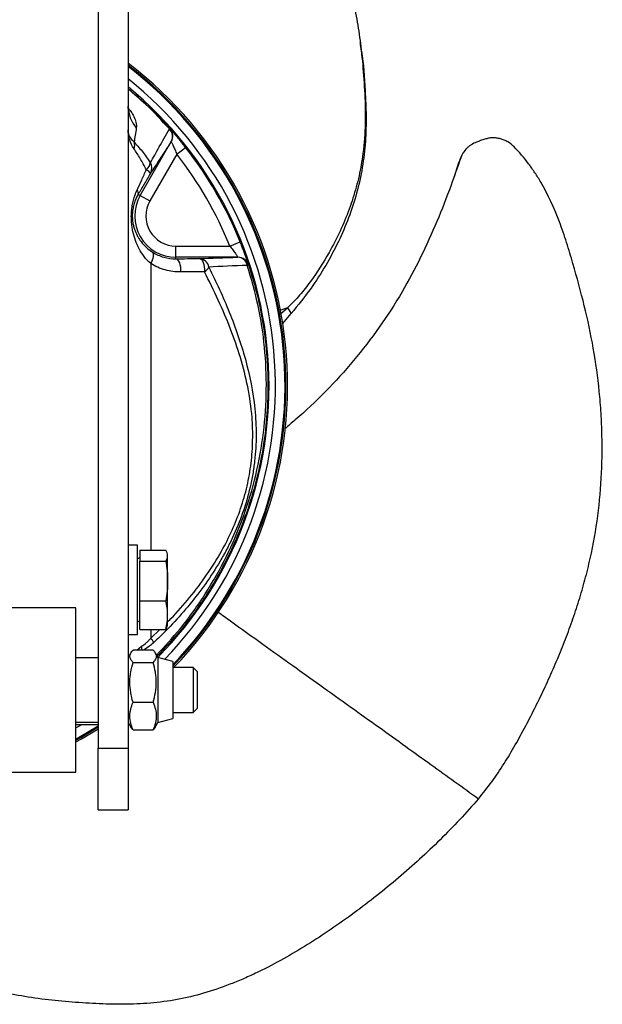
# Model space of a CAD drawing. Header units: millimetres. Extents: x 1250 to 1630, y 1234 to 1795.
# Tile 2 of 3: x 1474 to 1630, y 1248 to 1512. Entities that reach past the tile are written whole.
import ezdxf

# ---------------------------------------------------------------- set-up
doc = ezdxf.new("R2010")
doc.units = ezdxf.units.MM

msp = doc.modelspace()

# ---------------------------------------------------------------- linework, layer by layer
at = {"color": 7, "linetype": 'Continuous', "lineweight": 25}
for p, q in [((1495.1, 1597.68), (1495.1, 1317.01)), ((1503.1, 1597.68), (1503.1, 1317.01)), ((1506.34, 1465.26), (1514.66, 1479.67)), ((1514.66, 1479.67), (1514.66, 1479.68)), ((1516.17, 1476.28), (1508.94, 1463.76)), ((1516.17, 1476.28), (1518.53, 1478.13)), ((1591.68, 1473.89), (1590.35, 1469.83)), ((1591.68, 1473.89), (1592.12, 1474.75)), ((1505.81, 1465.57), (1506.34, 1465.26)), ((1506.34, 1465.26), (1508.94, 1463.76)), ((1530.37, 1451.68), (1533.15, 1452.8)), ((1515.91, 1448.68), (1515.91, 1451.68)), ((1515.91, 1451.68), (1530.37, 1451.68)), ((1515.91, 1448.27), (1515.91, 1448.68)), ((1532.56, 1448.68), (1515.91, 1448.68)), ((1532.56, 1448.67), (1532.56, 1448.68)), ((1543.99, 1433.46), (1545.81, 1435.07)), ((1545.81, 1435.07), (1546.85, 1433.58)), ((1544.59, 1430.94), (1546.85, 1433.58)), ((1505.6, 1371.51), (1503.1, 1371.51)), ((1505.6, 1356.15), (1505.6, 1371.51)), ((1506.2, 1368.17), (1505.6, 1367.82)), ((1506.2, 1370.13), (1513.17, 1370.13)), ((1506.2, 1370.13), (1506.2, 1367.18)), ((1513.7, 1369.01), (1513.56, 1369.41)), ((1513.7, 1368.66), (1513.7, 1369.01)), ((1513.7, 1361.87), (1513.7, 1368.66)), ((1506.2, 1367.18), (1513.17, 1367.18)), ((1506.2, 1356.55), (1506.2, 1367.18)), ((1513.7, 1352.72), (1513.7, 1361.87)), ((1489.1, 1354.62), (1459.1, 1354.62)), ((1489.1, 1328.8), (1489.1, 1354.62)), ((1505.6, 1347.51), (1505.6, 1356.15)), ((1506.2, 1356.55), (1513.17, 1356.55)), ((1506.2, 1348.88), (1506.2, 1356.55)), ((1513.7, 1350.01), (1513.7, 1352.72)), ((1505.6, 1351.19), (1506.2, 1350.84)), ((1513.45, 1349.64), (1513.17, 1348.88)), ((1513.56, 1349.6), (1513.7, 1350.01)), ((1503.1, 1347.51), (1505.6, 1347.51)), ((1506.2, 1348.88), (1513.17, 1348.88)), ((1503.83, 1342.58), (1503.1, 1341.32)), ((1509.79, 1343.33), (1504.41, 1343.33)), ((1511.1, 1341.32), (1510.37, 1342.59)), ((1515.1, 1340.25), (1511.1, 1341.32)), ((1511.1, 1341.32), (1511.1, 1323.92)), ((1495.1, 1341.22), (1489.1, 1341.22)), ((1504.41, 1340.04), (1509.79, 1340.04)), ((1515.1, 1340.25), (1515.1, 1324.99)), ((1520.53, 1338.62), (1515.1, 1338.62)), ((1521.6, 1337.55), (1520.53, 1338.62)), ((1520.53, 1338.62), (1520.53, 1326.62)), ((1521.6, 1337.55), (1521.6, 1327.69)), ((1489.1, 1310.62), (1489.1, 1328.8)), ((1504.41, 1329.33), (1509.79, 1329.33)), ((1515.1, 1326.62), (1520.53, 1326.62)), ((1520.53, 1326.62), (1521.6, 1327.69)), ((1489.1, 1324.02), (1495.1, 1324.02)), ((1489.1, 1323.36), (1495.1, 1323.36)), ((1489.1, 1322.44), (1490.7, 1323.36)), ((1503.1, 1323.92), (1503.84, 1322.65)), ((1510.38, 1322.66), (1511.1, 1323.92)), ((1511.1, 1323.92), (1515.1, 1324.99)), ((1504.41, 1321.91), (1503.85, 1322.66)), ((1504.41, 1321.91), (1509.79, 1321.91)), ((1510.37, 1322.66), (1509.79, 1321.91)), ((1495.1, 1317.01), (1503.1, 1317.01)), ((1495.1, 1300.48), (1495.1, 1317.01)), ((1503.1, 1317.01), (1503.1, 1300.48)), ((1459.1, 1310.62), (1489.1, 1310.62)), ((1495.1, 1300.48), (1503.1, 1300.48))]:
    msp.add_line(p, q, dxfattribs=at)
at = {"color": 1, "linetype": 'Continuous', "lineweight": 25}
for p, q in [((1545.81, 1435.07), (1543.83, 1434.39)), ((1509.17, 1348.88), (1509.17, 1346.53)), ((1509.17, 1346.53), (1511.59, 1348.88)), ((1505.42, 1343.33), (1506.71, 1344.34))]:
    msp.add_line(p, q, dxfattribs=at)
at = {"color": 7, "linetype": 'Continuous', "lineweight": 25, "flags": 128}
for points in [[(1509.17, 1446.98), (1509.44, 1447.47), (1509.66, 1447.96), (1509.82, 1448.44), (1509.91, 1448.88), (1509.94, 1449.28), (1509.9, 1449.61), (1509.8, 1449.88), (1509.63, 1450.06)], [(1517.22, 1444.72), (1517.24, 1445.37), (1517.2, 1446.02), (1517.09, 1446.62), (1516.93, 1447.17), (1516.72, 1447.63), (1516.47, 1447.97), (1516.2, 1448.19), (1515.91, 1448.27)], [(1522.15, 1448.33), (1522.46, 1448.25), (1522.75, 1448.03), (1523.02, 1447.68), (1523.24, 1447.23), (1523.42, 1446.69), (1523.53, 1446.08), (1523.58, 1445.44), (1523.56, 1444.79)], [(1489.1, 1319.48), (1490.25, 1320.12), (1495.1, 1323.03)], [(1489.1, 1319.19), (1490.38, 1319.9), (1495.1, 1322.73)], [(1489.1, 1318.69), (1490.59, 1319.52), (1495.1, 1322.21)]]:
    msp.add_lwpolyline(points, dxfattribs=at)
at = {"color": 7, "linetype": 'Continuous', "lineweight": 25}
for centre, radius, start, end in [((1437.1, 1414.23), 108.77, 315.9633, 52.6441), ((1437.1, 1414.23), 108.34, 316.0533, 52.467), ((1437.1, 1414.23), 108.08, 316.1924, 52.364), ((1437.1, 1414.23), 105.5, 315.9215, 51.2743), ((1437.1, 1414.23), 103.81, 315.4361, 50.5226), ((1512.21, 1489.26), 9.11, 180.2069, 220.6033), ((1513.39, 1483.98), 1.21, 310.9462, 318.4666), ((1512.13, 1481.05), 2.88, 331.4664, 44.4234), ((1512.06, 1481.18), 3, 329.9908, 41.7679), ((1512.07, 1481.17), 3, 329.9908, 41.7615), ((1502.39, 1478.66), 2.5, 338.0907, 21.9093), ((1437.1, 1414.23), 100.5, 21.8772, 38.1228), ((1437.1, 1414.23), 103.5, 21.8772, 38.1228), ((1506.34, 1474.33), 2.73, 307.6135, 354.16), ((1506.55, 1472.59), 2.9, 330.644, 30.0899), ((1506.93, 1469.93), 2.48, 30.062, 64.2482), ((1504.71, 1465.86), 1.14, 345.1119, 46.4033), ((1515.91, 1459.73), 11.05, 150, 270), ((1515.91, 1459.73), 8.05, 150, 270), ((1522.01, 1445.53), 2.8, 10.463, 87.2425), ((1532.56, 1445.68), 3, 18.2385, 90.0092), ((1532.4, 1445.95), 2.73, 11.6086, 86.6362), ((1532.56, 1445.67), 3, 18.2348, 90.0092), ((1521.59, 1447.91), 3.69, 302.3292, 329.4941), ((1532.35, 1454.89), 8.82, 287.9565, 290.2562), ((1503.85, 1342.1), 6.93, 27.9738, 39.6997)]:
    msp.add_arc(centre, radius, start, end, dxfattribs=at)
at = {"color": 1, "linetype": 'Continuous', "lineweight": 25}
msp.add_arc((1503.3, 1343.65), 3.48, 354.7329, 11.505, dxfattribs=at)
at = {"color": 7, "linetype": 'Continuous', "lineweight": 25}
for points, knots in [([(1519.02, 1582.67), (1521.75, 1580.88), (1526.74, 1577.62), (1533.35, 1572.13), (1539.09, 1566.47), (1544.12, 1560.12), (1549.28, 1552.03), (1554.34, 1542.19), (1558.7, 1532.54), (1561.57, 1524.47), (1563.34, 1518.18), (1564.63, 1511.74), (1565.6, 1504.81), (1566.29, 1497.42), (1566.75, 1489.55), (1566.69, 1481.55), (1565.87, 1474.15), (1564.36, 1467.48), (1562.45, 1461.51), (1560.01, 1455.63), (1556.66, 1449.09), (1553, 1443.36), (1549.18, 1438.43), (1546.93, 1436.19), (1545.81, 1435.07)], [0, 0, 0, 0, 0.057549, 0.105005, 0.152438, 0.201744, 0.25109, 0.326506, 0.402317, 0.441247, 0.480168, 0.519707, 0.559256, 0.605796, 0.652424, 0.69957, 0.747124, 0.783193, 0.819267, 0.8564, 0.893535, 0.946152, 0.973096, 1, 1, 1, 1]), ([(1565.62, 1504.3), (1565.58, 1504.62), (1565.49, 1505.27), (1565.41, 1505.92), (1565.37, 1506.24)], [0, 0, 0, 0, 0.4999835, 1, 1, 1, 1]), ([(1565.6, 1504.3), (1565.62, 1504.17), (1566.23, 1500.56), (1566.62, 1494.63), (1567, 1486.55), (1566.83, 1479.67), (1566.02, 1472.74), (1564.5, 1465.89), (1562.32, 1459.24), (1559.55, 1452.76), (1556.17, 1446.44), (1552.02, 1439.94), (1548.67, 1435.82), (1546.85, 1433.58)], [0, 0, 0, 0, 0.005689, 0.148785, 0.239867, 0.33091, 0.424262, 0.517606, 0.608929, 0.700264, 0.794482, 0.888705, 1, 1, 1, 1]), ([(1503.1, 1493.87), (1504.71, 1492.53), (1508.69, 1489.22), (1512.2, 1485.43), (1514.3, 1483.18)], [0, 0, 0, 0, 0.405293, 1, 1, 1, 1]), ([(1503.3, 1487.89), (1503.3, 1487.89), (1503.29, 1487.91), (1503.29, 1487.9), (1503.2, 1488.32), (1503.12, 1488.79), (1503.15, 1489.16), (1503.15, 1489.21)], [0, 0, 0, 0, 0.1799093, 0.4082026, 0.6683977, 0.9537729, 1, 1, 1, 1]), ([(1504.7, 1477.73), (1504.15, 1478.53), (1503.76, 1479.36), (1503.36, 1480.63), (1503.27, 1481.06), (1503.17, 1481.71), (1503.14, 1481.93), (1503.12, 1482.26), (1503.11, 1482.37), (1503.11, 1482.59), (1503.1, 1482.7), (1503.1, 1482.8)], [0, 0, 0, 0, 0.5, 0.5, 0.75, 0.75, 0.875, 0.875, 0.9375, 0.9375, 1, 1, 1, 1]), ([(1504.7, 1479.59), (1504.15, 1480.1), (1503.76, 1480.62), (1503.36, 1481.43), (1503.27, 1481.7), (1503.17, 1482.11), (1503.14, 1482.25), (1503.12, 1482.46), (1503.11, 1482.53), (1503.11, 1482.67), (1503.1, 1482.74), (1503.1, 1482.8)], [0, 0, 0, 0, 0.5, 0.5, 0.75, 0.75, 0.875, 0.875, 0.9375, 0.9375, 1, 1, 1, 1]), ([(1509.06, 1474.05), (1509.8, 1475.34), (1510.61, 1476.76), (1512.32, 1479.79), (1513.23, 1481.4), (1514.18, 1483.07)], [0, 0, 0, 0, 0.5, 0.5, 1, 1, 1, 1]), ([(1518.53, 1478.13), (1518.27, 1478.45), (1518.02, 1478.77), (1517.52, 1479.4), (1517.26, 1479.71), (1516.78, 1480.3), (1516.54, 1480.58), (1516.2, 1480.99), (1516.08, 1481.12), (1515.87, 1481.38), (1515.76, 1481.5), (1515.56, 1481.73), (1515.47, 1481.84), (1515.28, 1482.06), (1515.19, 1482.16), (1514.95, 1482.44), (1514.8, 1482.61), (1514.57, 1482.88), (1514.47, 1482.98), (1514.34, 1483.12), (1514.31, 1483.16), (1514.3, 1483.17)], [0, 0, 0, 0, 0.125, 0.125, 0.25, 0.25, 0.375, 0.375, 0.4375, 0.4375, 0.5, 0.5, 0.5625, 0.5625, 0.625, 0.625, 0.75, 0.75, 0.875, 0.875, 1, 1, 1, 1]), ([(1504.7, 1479.59), (1505.03, 1479.24), (1505.38, 1478.85), (1506.1, 1478.01), (1506.46, 1477.57), (1507.57, 1476.16), (1508.31, 1475.14), (1509.06, 1474.05)], [0, 0, 0, 0, 0.25, 0.25, 0.5, 0.5, 1, 1, 1, 1]), ([(1514.66, 1479.68), (1513.62, 1478.08), (1512.63, 1476.55), (1510.76, 1473.7), (1509.88, 1472.37), (1509.08, 1471.17)], [0, 0, 0, 0, 0.5, 0.5, 1, 1, 1, 1]), ([(1514.66, 1479.67), (1514.67, 1479.67), (1514.68, 1479.64), (1514.73, 1479.53), (1514.77, 1479.45), (1514.92, 1479.16), (1515.05, 1478.88), (1515.27, 1478.39), (1515.35, 1478.22), (1515.51, 1477.86), (1515.59, 1477.67), (1515.76, 1477.29), (1515.84, 1477.09), (1516.01, 1476.68), (1516.09, 1476.48), (1516.17, 1476.28)], [0, 0, 0, 0, 0.125, 0.125, 0.25, 0.25, 0.5, 0.5, 0.625, 0.625, 0.75, 0.75, 0.875, 0.875, 1, 1, 1, 1]), ([(1596.51, 1479.54), (1596.02, 1479.35), (1595.56, 1479.12), (1594.92, 1478.71), (1594.71, 1478.56), (1594.31, 1478.24), (1594.12, 1478.07), (1593.58, 1477.53), (1593.27, 1477.14), (1592.86, 1476.5), (1592.73, 1476.28), (1592.51, 1475.82), (1592.41, 1475.58), (1592.32, 1475.34)], [0, 0, 0, 0, 0.25, 0.25, 0.375, 0.375, 0.5, 0.5, 0.75, 0.75, 0.875, 0.875, 1, 1, 1, 1]), ([(1598.75, 1480.33), (1598.37, 1480.2), (1598, 1480.08), (1597.25, 1479.81), (1596.88, 1479.68), (1596.51, 1479.54)], [0, 0, 0, 0, 0.5, 0.5, 1, 1, 1, 1]), ([(1606.59, 1478.3), (1606.09, 1478.82), (1605.53, 1479.25), (1604.6, 1479.8), (1604.27, 1479.96), (1603.61, 1480.23), (1603.28, 1480.34), (1602.59, 1480.52), (1602.24, 1480.59), (1601.53, 1480.68), (1601.18, 1480.69), (1600.48, 1480.68), (1600.13, 1480.64), (1599.43, 1480.52), (1599.09, 1480.44), (1598.75, 1480.33)], [0, 0, 0, 0, 0.25, 0.25, 0.375, 0.375, 0.5, 0.5, 0.625, 0.625, 0.75, 0.75, 0.875, 0.875, 1, 1, 1, 1]), ([(1508.01, 1472.16), (1507.46, 1473.21), (1506.9, 1474.22), (1506.06, 1475.63), (1505.78, 1476.08), (1505.23, 1476.95), (1504.96, 1477.36), (1504.7, 1477.73)], [0, 0, 0, 0, 0.5, 0.5, 0.75, 0.75, 1, 1, 1, 1]), ([(1592.63, 1476.07), (1592.6, 1476), (1592.39, 1475.57), (1592.19, 1475.15), (1592.03, 1474.8)], [0, 0, 0, 0, 0.149818, 1, 1, 1, 1]), ([(1597.06, 1303.46), (1598.31, 1304.93), (1599.5, 1306.45), (1601.79, 1309.6), (1602.88, 1311.23), (1606.02, 1316.18), (1607.93, 1319.59), (1610.67, 1324.77), (1611.56, 1326.51), (1613.29, 1330), (1614.14, 1331.75), (1615.79, 1335.28), (1616.59, 1337.06), (1618.13, 1340.63), (1618.88, 1342.43), (1620.31, 1346.04), (1621, 1347.85), (1622.32, 1351.51), (1622.95, 1353.35), (1624.14, 1357.05), (1624.7, 1358.92), (1625.75, 1362.67), (1626.25, 1364.57), (1627.59, 1370.25), (1628.31, 1374.06), (1629.4, 1381.71), (1629.78, 1385.54), (1630.21, 1393.25), (1630.27, 1397.11), (1630.14, 1402.94), (1630.06, 1404.88), (1629.82, 1408.78), (1629.66, 1410.73), (1629.07, 1416.56), (1628.53, 1420.43), (1627.18, 1428.1), (1626.37, 1431.9), (1624.52, 1439.48), (1623.5, 1443.24), (1621.86, 1448.87), (1621.29, 1450.75), (1620.09, 1454.48), (1619.45, 1456.34), (1617.38, 1461.83), (1615.77, 1465.4), (1613.29, 1469.65), (1612.76, 1470.49), (1611.67, 1472.14), (1611.09, 1472.96), (1609.29, 1475.35), (1607.99, 1476.87), (1606.59, 1478.3)], [0, 0, 0, 0, 0.03125, 0.03125, 0.0625, 0.0625, 0.125, 0.125, 0.15625, 0.15625, 0.1875, 0.1875, 0.21875, 0.21875, 0.25, 0.25, 0.28125, 0.28125, 0.3125, 0.3125, 0.34375, 0.34375, 0.375, 0.375, 0.4375, 0.4375, 0.5, 0.5, 0.5625, 0.5625, 0.59375, 0.59375, 0.625, 0.625, 0.6875, 0.6875, 0.75, 0.75, 0.8125, 0.8125, 0.84375, 0.84375, 0.875, 0.875, 0.9375, 0.9375, 0.953125, 0.953125, 0.96875, 0.96875, 1, 1, 1, 1]), ([(1592.32, 1475.34), (1591.46, 1472.89), (1589.45, 1467.16), (1585.98, 1458.19), (1581.64, 1448.62), (1576.55, 1439.08), (1570.57, 1429.8), (1563.69, 1420.88), (1556.16, 1412.6), (1549.81, 1406.61), (1546.04, 1403.46), (1545.09, 1402.67)], [0, 0, 0, 0, 0.088553, 0.207138, 0.325789, 0.444295, 0.572234, 0.700603, 0.829048, 0.957091, 1, 1, 1, 1]), ([(1592.32, 1475.34), (1592.31, 1475.32), (1592.3, 1475.3), (1592.29, 1475.27), (1592.23, 1475.15), (1592.18, 1475.03), (1592.12, 1474.9), (1592.07, 1474.78), (1592.01, 1474.66), (1591.96, 1474.54), (1591.89, 1474.39), (1591.82, 1474.23), (1591.76, 1474.08), (1591.73, 1474.02), (1591.7, 1473.95), (1591.68, 1473.89)], [0.000000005, 0.000000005, 0.000000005, 0.000000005, 0.000187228, 0.000187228, 0.000187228, 0.001199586, 0.001199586, 0.001199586, 0.002210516, 0.002210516, 0.002210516, 0.003491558, 0.003491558, 0.003491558, 0.004032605, 0.004032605, 0.004032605, 0.004032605]), ([(1505.49, 1466.68), (1505.91, 1467.57), (1506.33, 1468.47), (1507.16, 1470.3), (1507.59, 1471.23), (1508.01, 1472.16)], [0, 0, 0, 0, 0.5, 0.5, 1, 1, 1, 1]), ([(1509.08, 1471.17), (1508.52, 1470.2), (1507.96, 1469.25), (1506.87, 1467.38), (1506.33, 1466.46), (1505.81, 1465.57)], [0, 0, 0, 0, 0.5, 0.5, 1, 1, 1, 1]), ([(1509.17, 1446.98), (1508.49, 1447.57), (1507.91, 1448.2), (1506.88, 1449.53), (1506.44, 1450.23), (1505.66, 1451.68), (1505.34, 1452.43), (1504.78, 1453.97), (1504.56, 1454.76), (1504.29, 1456), (1504.21, 1456.43), (1504.09, 1457.31), (1504.04, 1457.76), (1503.97, 1458.68), (1503.96, 1459.16), (1503.96, 1460.13), (1503.98, 1460.63), (1504.07, 1461.62), (1504.13, 1462.1), (1504.3, 1463.07), (1504.41, 1463.54), (1504.78, 1464.94), (1505.09, 1465.82), (1505.49, 1466.68)], [0, 0, 0, 0, 0.125, 0.125, 0.25, 0.25, 0.375, 0.375, 0.5, 0.5, 0.5625, 0.5625, 0.625, 0.625, 0.6875, 0.6875, 0.75, 0.75, 0.8125, 0.8125, 0.875, 0.875, 1, 1, 1, 1]), ([(1505.81, 1465.57), (1505.61, 1465.22), (1505.42, 1464.87), (1505.09, 1464.15), (1504.94, 1463.78), (1504.68, 1462.99), (1504.56, 1462.59), (1504.43, 1461.95), (1504.39, 1461.74), (1504.32, 1461.3), (1504.29, 1461.08), (1504.22, 1460.4), (1504.21, 1459.96), (1504.23, 1459.09), (1504.26, 1458.69), (1504.36, 1457.93), (1504.43, 1457.57), (1504.59, 1456.88), (1504.68, 1456.56), (1504.99, 1455.63), (1505.24, 1455.05), (1505.68, 1454.21), (1505.84, 1453.94), (1506.19, 1453.4), (1506.37, 1453.13), (1506.96, 1452.35), (1507.4, 1451.86), (1508.41, 1450.92), (1508.97, 1450.47), (1509.63, 1450.06)], [0, 0, 0, 0, 0.0625, 0.0625, 0.125, 0.125, 0.1875, 0.1875, 0.21875, 0.21875, 0.25, 0.25, 0.3125, 0.3125, 0.375, 0.375, 0.4375, 0.4375, 0.5, 0.5, 0.625, 0.625, 0.6875, 0.6875, 0.75, 0.75, 0.875, 0.875, 1, 1, 1, 1]), ([(1535.41, 1446.62), (1535.4, 1446.62), (1535.4, 1446.64), (1535.38, 1446.69), (1535.37, 1446.72), (1535.33, 1446.86), (1535.28, 1447), (1535.2, 1447.25), (1535.16, 1447.35), (1535.09, 1447.55), (1535.06, 1447.66), (1534.93, 1448.02), (1534.84, 1448.28), (1534.69, 1448.72), (1534.63, 1448.88), (1534.52, 1449.19), (1534.46, 1449.35), (1534.28, 1449.85), (1534.15, 1450.2), (1533.88, 1450.92), (1533.74, 1451.29), (1533.45, 1452.04), (1533.3, 1452.42), (1533.15, 1452.8)], [0, 0, 0, 0, 0.0625, 0.0625, 0.125, 0.125, 0.25, 0.25, 0.3125, 0.3125, 0.375, 0.375, 0.5, 0.5, 0.5625, 0.5625, 0.625, 0.625, 0.75, 0.75, 0.875, 0.875, 1, 1, 1, 1]), ([(1509.63, 1450.06), (1510.1, 1449.76), (1510.59, 1449.49), (1511.61, 1449.04), (1512.13, 1448.85), (1513.71, 1448.4), (1514.8, 1448.26), (1515.91, 1448.27)], [0, 0, 0, 0, 0.25, 0.25, 0.5, 0.5, 1, 1, 1, 1]), ([(1530.37, 1451.68), (1530.64, 1451.34), (1530.91, 1451), (1531.42, 1450.32), (1531.65, 1450), (1531.96, 1449.56), (1532.05, 1449.42), (1532.22, 1449.18), (1532.3, 1449.07), (1532.42, 1448.89), (1532.47, 1448.81), (1532.54, 1448.71), (1532.55, 1448.68), (1532.56, 1448.68)], [0, 0, 0, 0, 0.25, 0.25, 0.5, 0.5, 0.625, 0.625, 0.75, 0.75, 0.875, 0.875, 1, 1, 1, 1]), ([(1517.22, 1444.72), (1515.8, 1444.71), (1514.41, 1444.89), (1512.38, 1445.46), (1511.71, 1445.7), (1510.41, 1446.27), (1509.78, 1446.6), (1509.17, 1446.98)], [0, 0, 0, 0, 0.5, 0.5, 0.75, 0.75, 1, 1, 1, 1]), ([(1524.77, 1446.03), (1526.73, 1442.06), (1528.57, 1438.05), (1531.06, 1431.88), (1531.84, 1429.8), (1533.29, 1425.59), (1533.95, 1423.46), (1535.73, 1417), (1536.62, 1412.59), (1537.2, 1406.84), (1537.29, 1405.67), (1537.4, 1403.35), (1537.43, 1402.18), (1537.42, 1398.69), (1537.29, 1396.35), (1536.89, 1392.84), (1536.72, 1391.67), (1536.32, 1389.33), (1536.09, 1388.16), (1535.27, 1384.64), (1534.6, 1382.35), (1533.03, 1377.86), (1532.12, 1375.66), (1530.6, 1372.42), (1530.07, 1371.35), (1528.95, 1369.23), (1528.37, 1368.19), (1526.56, 1365.11), (1525.27, 1363.12), (1522.55, 1359.28), (1521.13, 1357.42), (1516.66, 1351.99), (1513.42, 1348.58), (1509.96, 1345.35)], [0, 0, 0, 0, 0.125, 0.125, 0.1875, 0.1875, 0.25, 0.25, 0.375, 0.375, 0.40625, 0.40625, 0.4375, 0.4375, 0.5, 0.5, 0.53125, 0.53125, 0.5625, 0.5625, 0.625, 0.625, 0.6875, 0.6875, 0.71875, 0.71875, 0.75, 0.75, 0.8125, 0.8125, 0.875, 0.875, 1, 1, 1, 1]), ([(1535.41, 1446.61), (1536.22, 1443.94), (1537.84, 1438.6), (1539.46, 1430.3), (1540.45, 1421.83), (1540.72, 1413.23), (1540.28, 1404.63), (1539.11, 1396.01), (1537.21, 1387.44), (1534.58, 1379.07), (1531.28, 1371.02), (1527.33, 1363.27), (1522.69, 1355.83), (1517.28, 1348.5), (1513.08, 1344.01), (1510.9, 1341.67)], [0, 0, 0, 0, 0.0738393, 0.1476785, 0.2235419, 0.2994052, 0.3753152, 0.4512251, 0.5293404, 0.6074557, 0.6833654, 0.7592751, 0.8373901, 0.9155051, 1, 1, 1, 1]), ([(1513.7, 1368.66), (1513.7, 1368.9), (1513.66, 1369.15), (1513.47, 1369.64), (1513.34, 1369.88), (1513.17, 1370.13)], [0, 0, 0, 0, 0.5, 0.5, 1, 1, 1, 1]), ([(1513.17, 1367.18), (1513.34, 1367.43), (1513.47, 1367.67), (1513.66, 1368.16), (1513.7, 1368.41), (1513.7, 1368.66)], [0, 0, 0, 0, 0.5, 0.5, 1, 1, 1, 1]), ([(1513.17, 1367.18), (1513.34, 1366.29), (1513.47, 1365.41), (1513.66, 1363.64), (1513.7, 1362.75), (1513.7, 1361.87)], [0, 0, 0, 0, 0.5, 0.5, 1, 1, 1, 1]), ([(1513.7, 1361.87), (1513.7, 1360.98), (1513.66, 1360.1), (1513.47, 1358.32), (1513.34, 1357.44), (1513.17, 1356.55)], [0, 0, 0, 0, 0.5, 0.5, 1, 1, 1, 1]), ([(1513.7, 1352.72), (1513.7, 1353.36), (1513.65, 1354), (1513.47, 1355.28), (1513.33, 1355.92), (1513.17, 1356.55)], [0, 0, 0, 0, 0.5, 0.5, 1, 1, 1, 1]), ([(1513.17, 1348.88), (1513.33, 1349.52), (1513.47, 1350.16), (1513.66, 1351.44), (1513.7, 1352.08), (1513.7, 1352.72)], [0, 0, 0, 0, 0.5, 0.5, 1, 1, 1, 1]), ([(1506.71, 1344.34), (1507.14, 1344.59), (1507.57, 1344.91), (1508.19, 1345.47), (1508.39, 1345.67), (1508.79, 1346.09), (1508.98, 1346.3), (1509.17, 1346.53)], [0, 0, 0, 0, 0.5, 0.5, 0.75, 0.75, 1, 1, 1, 1]), ([(1504.41, 1340.04), (1504.16, 1340.3), (1503.94, 1340.57), (1503.65, 1341.12), (1503.57, 1341.4), (1503.57, 1341.82), (1503.59, 1341.96), (1503.66, 1342.24), (1503.72, 1342.38), (1503.94, 1342.79), (1504.16, 1343.06), (1504.41, 1343.33)], [0, 0, 0, 0, 0.25, 0.25, 0.5, 0.5, 0.625, 0.625, 0.75, 0.75, 1, 1, 1, 1]), ([(1509.79, 1343.33), (1510.05, 1343.06), (1510.27, 1342.79), (1510.56, 1342.24), (1510.64, 1341.97), (1510.64, 1341.55), (1510.62, 1341.4), (1510.55, 1341.13), (1510.49, 1340.99), (1510.27, 1340.58), (1510.05, 1340.3), (1509.79, 1340.04)], [0, 0, 0, 0, 0.25, 0.25, 0.5, 0.5, 0.625, 0.625, 0.75, 0.75, 1, 1, 1, 1]), ([(1504.41, 1329.33), (1504.16, 1330.2), (1503.94, 1331.09), (1503.65, 1332.88), (1503.57, 1333.78), (1503.57, 1335.13), (1503.59, 1335.59), (1503.66, 1336.5), (1503.72, 1336.95), (1503.95, 1338.29), (1504.16, 1339.17), (1504.41, 1340.04)], [0, 0, 0, 0, 0.25, 0.25, 0.5, 0.5, 0.625, 0.625, 0.75, 0.75, 1, 1, 1, 1]), ([(1509.79, 1329.33), (1510.05, 1330.2), (1510.27, 1331.09), (1510.56, 1332.88), (1510.64, 1333.78), (1510.64, 1335.13), (1510.62, 1335.59), (1510.54, 1336.5), (1510.49, 1336.95), (1510.26, 1338.29), (1510.05, 1339.17), (1509.79, 1340.04)], [0, 0, 0, 0, 0.25, 0.25, 0.5, 0.5, 0.625, 0.625, 0.75, 0.75, 1, 1, 1, 1]), ([(1504.41, 1321.91), (1504.16, 1322.52), (1503.94, 1323.13), (1503.65, 1324.36), (1503.57, 1324.98), (1503.57, 1325.93), (1503.59, 1326.24), (1503.66, 1326.87), (1503.72, 1327.18), (1503.94, 1328.11), (1504.16, 1328.72), (1504.41, 1329.33)], [0, 0, 0, 0, 0.25, 0.25, 0.5, 0.5, 0.625, 0.625, 0.75, 0.75, 1, 1, 1, 1]), ([(1509.79, 1329.33), (1510.05, 1328.72), (1510.27, 1328.11), (1510.56, 1326.88), (1510.64, 1326.26), (1510.64, 1325.31), (1510.62, 1324.99), (1510.55, 1324.37), (1510.49, 1324.06), (1510.27, 1323.13), (1510.05, 1322.52), (1509.79, 1321.91)], [0, 0, 0, 0, 0.25, 0.25, 0.5, 0.5, 0.625, 0.625, 0.75, 0.75, 1, 1, 1, 1]), ([(1597.06, 1303.46), (1593.79, 1299.68), (1590.34, 1296), (1583.18, 1288.93), (1579.45, 1285.53), (1573.68, 1280.62), (1571.72, 1279.01), (1567.75, 1275.87), (1565.73, 1274.34), (1561.66, 1271.35), (1559.61, 1269.89), (1555.45, 1267.06), (1553.35, 1265.68), (1546.97, 1261.7), (1542.61, 1259.24), (1536.98, 1256.52), (1535.84, 1255.99), (1533.55, 1254.98), (1532.39, 1254.5), (1528.91, 1253.12), (1526.58, 1252.3), (1521.89, 1250.87), (1519.53, 1250.27), (1514.78, 1249.32), (1512.38, 1248.98), (1507.56, 1248.51), (1505.14, 1248.39), (1501.47, 1248.34), (1500.25, 1248.35), (1497.81, 1248.39), (1496.6, 1248.43), (1492.95, 1248.58), (1490.52, 1248.73), (1485.67, 1249.11), (1483.24, 1249.35), (1475.99, 1250.23), (1471.19, 1251.07), (1461.76, 1253.58), (1457.14, 1255.25), (1451.41, 1257.67), (1450.26, 1258.17), (1447.99, 1259.19), (1446.86, 1259.72), (1443.47, 1261.32), (1441.23, 1262.42), (1436.8, 1264.75), (1434.62, 1265.99), (1430.35, 1268.64), (1428.26, 1270.07), (1425.74, 1272.02), (1425.24, 1272.42), (1424.25, 1273.23), (1423.76, 1273.65), (1422.31, 1274.91), (1421.37, 1275.78), (1418.63, 1278.45), (1416.91, 1280.33), (1413.65, 1284.27), (1412.11, 1286.33), (1409.94, 1289.54), (1409.24, 1290.63), (1407.89, 1292.85), (1407.23, 1293.98), (1405.36, 1297.41), (1404.23, 1299.76), (1402.74, 1303.37), (1402.28, 1304.6), (1401.46, 1307.09), (1401.09, 1308.36), (1400.8, 1309.67)], [0, 0, 0, 0, 0.0625, 0.0625, 0.125, 0.125, 0.15625, 0.15625, 0.1875, 0.1875, 0.21875, 0.21875, 0.25, 0.25, 0.3125, 0.3125, 0.328125, 0.328125, 0.34375, 0.34375, 0.375, 0.375, 0.40625, 0.40625, 0.4375, 0.4375, 0.46875, 0.46875, 0.484375, 0.484375, 0.5, 0.5, 0.53125, 0.53125, 0.5625, 0.5625, 0.625, 0.625, 0.6875, 0.6875, 0.703125, 0.703125, 0.71875, 0.71875, 0.75, 0.75, 0.78125, 0.78125, 0.8125, 0.8125, 0.820313, 0.820313, 0.828125, 0.828125, 0.84375, 0.84375, 0.875, 0.875, 0.90625, 0.90625, 0.921875, 0.921875, 0.9375, 0.9375, 0.96875, 0.96875, 0.984375, 0.984375, 1, 1, 1, 1])]:
    msp.add_open_spline(points, degree=3, knots=knots, dxfattribs=at)
at = {"color": 1, "linetype": 'Continuous', "lineweight": 25}
for points, knots in [([(1514.18, 1483.07), (1512.11, 1485.33), (1508.62, 1489.12), (1504.69, 1492.42), (1503.1, 1493.76)], [0, 0, 0, 0, 0.5970643, 1, 1, 1, 1]), ([(1503.18, 1488.57), (1503.4, 1488.31), (1504.04, 1487.53), (1504.8, 1486.18), (1505.38, 1484.56), (1505.33, 1483.79), (1505.3, 1483.33)], [0, 0, 0, 0, 0.0987537, 0.2958137, 0.5818279, 1, 1, 1, 1]), ([(1509.17, 1446.98), (1509.17, 1435.12), (1509.17, 1409.46), (1509.17, 1383.88), (1509.17, 1370.13)], [0, 0, 0, 0, 0.462405, 1, 1, 1, 1]), ([(1510.73, 1341.97), (1512.87, 1344.29), (1517.64, 1349.43), (1523.97, 1358.32), (1529.68, 1368.42), (1534.23, 1379.1), (1537.54, 1390.23), (1539.6, 1401.65), (1540.38, 1413.12), (1539.86, 1424.5), (1538.22, 1435.67), (1536.12, 1442.89), (1535.07, 1446.5)], [0, 0, 0, 0, 0.083854, 0.186512, 0.289494, 0.392153, 0.494774, 0.597718, 0.700339, 0.800127, 0.900212, 1, 1, 1, 1]), ([(1513.37, 1350.61), (1513.77, 1351), (1515.99, 1353.13), (1519.65, 1357.37), (1524.25, 1363.39), (1528.03, 1369.44), (1531.06, 1375.43), (1533.37, 1381.26), (1535.11, 1387.29), (1536.18, 1393.45), (1536.6, 1399.64), (1536.4, 1406.53), (1535.31, 1413.97), (1533.3, 1421.84), (1530.6, 1429.57), (1527.35, 1437.23), (1524.83, 1442.27), (1523.56, 1444.79)], [0, 0, 0, 0, 0.015886, 0.087761, 0.159518, 0.230999, 0.289725, 0.348584, 0.407227, 0.466039, 0.52509, 0.583958, 0.664746, 0.74589, 0.82694, 0.913458, 1, 1, 1, 1]), ([(1527.26, 1353.54), (1528.36, 1352.74), (1532.34, 1349.86), (1539.01, 1345.08), (1546.99, 1339.36), (1554.88, 1333.72), (1562.61, 1328.21), (1570.28, 1322.72), (1577.42, 1317.58), (1584.19, 1312.71), (1590.73, 1308.04), (1594.96, 1304.98), (1597.06, 1303.46)], [0, 0, 0, 0, 0.0469606, 0.1692067, 0.2834527, 0.386858, 0.5052913, 0.6133016, 0.7163384, 0.8137075, 0.9071835, 1, 1, 1, 1]), ([(1509.96, 1345.35), (1509.61, 1345.03), (1508.72, 1344.22), (1507.78, 1343.67), (1507.22, 1343.33)], [0, 0, 0, 0, 0.3943, 1, 1, 1, 1])]:
    msp.add_open_spline(points, degree=3, knots=knots, dxfattribs=at)
at = {"color": 7, "linetype": 'Continuous', "lineweight": 25}
for points in [[(1505.3, 1483.33), (1505.08, 1482.04), (1504.88, 1480.79), (1504.7, 1479.59)], [(1515.91, 1448.27), (1518.01, 1448.29), (1520.09, 1448.31), (1522.15, 1448.33)], [(1522.15, 1448.33), (1525.4, 1448.44), (1528.91, 1448.56), (1532.56, 1448.67)], [(1523.56, 1444.79), (1521.47, 1444.77), (1519.36, 1444.74), (1517.22, 1444.72)], [(1535.07, 1446.5), (1531.46, 1446.36), (1527.99, 1446.21), (1524.77, 1446.03)]]:
    msp.add_open_spline(points, degree=3, dxfattribs=at)

doc.saveas('drawing.dxf')
